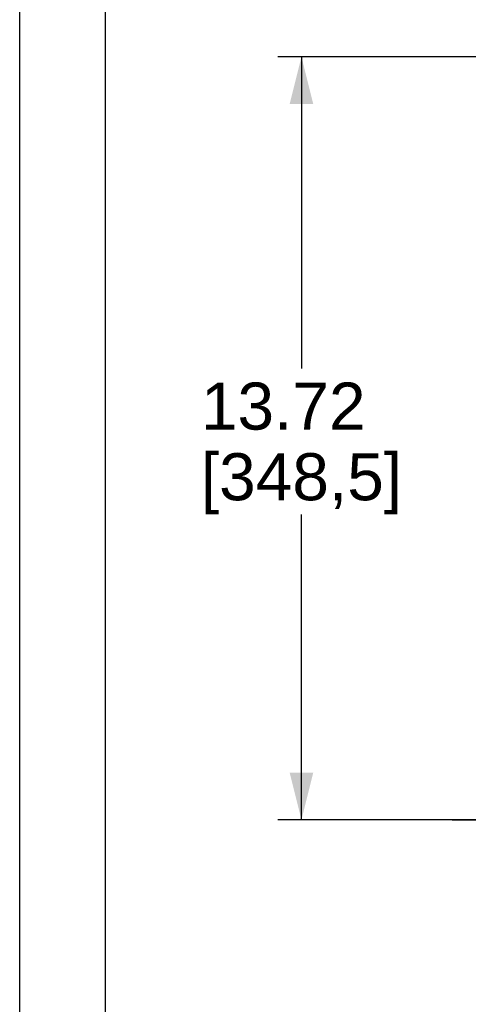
# Model space of a CAD drawing. Extents: x 0 to 17, y 0 to 11.
# Tile 1 of 67: x 0 to 1.1, y 2.7 to 5.2. Entities that reach past the tile are written whole.
import ezdxf
from ezdxf.enums import TextEntityAlignment as Align

# ---------------------------------------------------------------- set-up
doc = ezdxf.new("R2010")
doc.units = 0
doc.header["$LTSCALE"] = 0.935
doc.linetypes.add('CENTER', pattern=[0.6, 0.375, -0.075, 0.075, -0.075])
doc.layers.get('0').update_dxf_attribs({"linetype": 'CONTINUOUS'})
doc.layers.add('DEFAULT_1', color=7, linetype='CENTER')
doc.styles.add('TEXTSTYLE_0', font='arial.ttf', dxfattribs={"width": 0.8})
doc.dimstyles.new('DIMSTYLE_1', dxfattribs={"dimtxt": 0.12, "dimasz": 0.12, "dimexe": 0.18, "dimexo": 0.0625, "dimgap": 0.09, "dimtad": 0, "dimtih": 1, "dimtoh": 1, "dimdec": 1, "dimlfac": 7.0588235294, "dimzin": 4, "dimtxsty": 'STANDARD', "dimcen": 0.09, "dimazin": 3, "dimtp": 0.1, "dimtm": 0.1, "dimtfac": 1, "dimtdec": 1, "dimtofl": 0, "dimtmove": 0, "dimatfit": 3, "dimtolj": 1, "dimtzin": 4})

# ---------------------------------------------------------------- blocks, each defined once
blk = doc.blocks.new('*D0')
at = {"color": 2, "linetype": 'CONTINUOUS'}
for p, q in [((1.4856566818, 3.2419252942), (1.4856566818, 5.6360941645)), ((1.611146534, 5.1859029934), (1.611146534, 5.6360941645)), ((1.4856566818, 5.5760941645), (1.2394595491, 5.5760941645)), ((1.611146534, 5.5760941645), (1.791146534, 5.5760941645))]:
    blk.add_line(p, q, dxfattribs=at)
for points in [[(1.3656566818, 5.5460941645), (1.4856566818, 5.5760941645), (1.3656566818, 5.6060941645)], [(1.731146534, 5.6060941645), (1.611146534, 5.5760941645), (1.731146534, 5.5460941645)]]:
    blk.add_solid(points, dxfattribs=at)
at = {"color": 2, "linetype": 'CONTINUOUS', "style": 'TEXTSTYLE_0'}
for s, width, p, p2 in [('.89', 0.6468401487, (0.7605747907, 5.5160941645), (0.9934372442, 5.5160941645)), ('[', 0.3866171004, (0.7605747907, 5.3360941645), (0.8069688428, 5.3360941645)), ('22,5', 0.6793680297, (0.8069688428, 5.3360941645), (1.133065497, 5.3360941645)), (']', 0.3866171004, (1.133065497, 5.3360941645), (1.1794595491, 5.3360941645))]:
    blk.add_text(s, height=0.12, dxfattribs=dict(at, width=width)).set_placement(p, p2, align=Align.FIT)
blk = doc.blocks.new('*D1')
at = {"color": 2, "linetype": 'CONTINUOUS'}
for p, q in [((1.551146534, 5.1259029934), (0.6571243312, 5.1259029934)), ((0.7171243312, 5.1259029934), (0.7171243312, 4.3319184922)), ((0.7171243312, 3.1819252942), (0.7171243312, 3.9599184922)), ((1.4256566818, 3.1819252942), (0.6571243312, 3.1819252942))]:
    blk.add_line(p, q, dxfattribs=at)
for points in [[(0.7471243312, 5.0059029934), (0.7171243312, 5.1259029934), (0.6871243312, 5.0059029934)], [(0.6871243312, 3.3019252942), (0.7171243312, 3.1819252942), (0.7471243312, 3.3019252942)]]:
    blk.add_solid(points, dxfattribs=at)
at = {"color": 2, "linetype": 'CONTINUOUS', "style": 'TEXTSTYLE_0'}
for s, width, p, p2 in [('13.72', 0.6988847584, (0.4610648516, 4.1759184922), (0.8803957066, 4.1759184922)), ('[', 0.3866171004, (0.4610648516, 3.9959184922), (0.5074589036, 3.9959184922)), ('348,5', 0.6988847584, (0.5074589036, 3.9959184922), (0.9267897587, 3.9959184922)), (']', 0.3866171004, (0.9267897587, 3.9959184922), (0.9731838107, 3.9959184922))]:
    blk.add_text(s, height=0.12, dxfattribs=dict(at, width=width)).set_placement(p, p2, align=Align.FIT)
blk = doc.blocks.new('*D2')
at = {"color": 2, "linetype": 'CONTINUOUS'}
for p, q in [((1.611146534, 5.1859029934), (1.611146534, 6.1307062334)), ((2.2525507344, 5.1859201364), (2.2525507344, 6.1307062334)), ((1.9318486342, 6.0707062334), (1.4106714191, 6.0707062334)), ((1.611146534, 6.0707062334), (1.9318486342, 6.0707062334)), ((2.2525507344, 6.0707062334), (1.9318486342, 6.0707062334))]:
    blk.add_line(p, q, dxfattribs=at)
for points in [[(1.731146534, 6.1007062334), (1.611146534, 6.0707062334), (1.731146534, 6.0407062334)], [(2.1325507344, 6.0407062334), (2.2525507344, 6.0707062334), (2.1325507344, 6.1007062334)]]:
    blk.add_solid(points, dxfattribs=at)
at = {"color": 2, "linetype": 'CONTINUOUS', "style": 'TEXTSTYLE_0'}
for s, width, p, p2 in [('7X ', 0.697645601, (0.5874000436, 6.0107062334), (0.83855246, 6.0107062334)), ('4.53', 0.6793680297, (0.83855246, 6.0107062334), (1.1646491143, 6.0107062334)), ('[', 0.3866171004, (0.83855246, 5.8307062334), (0.884946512, 5.8307062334)), ('115,0', 0.6988847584, (0.884946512, 5.8307062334), (1.3042773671, 5.8307062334)), (']', 0.3866171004, (1.3042773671, 5.8307062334), (1.3506714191, 5.8307062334))]:
    blk.add_text(s, height=0.12, dxfattribs=dict(at, width=width)).set_placement(p, p2, align=Align.FIT)

msp = doc.modelspace()

# ---------------------------------------------------------------- linework, layer by layer
at = {"color": 7, "linetype": 'CONTINUOUS'}
msp.add_line((0, 0), (0, 11), dxfattribs=at)
at = {"color": 4, "linetype": 'CONTINUOUS'}
msp.add_open_spline([(0.2175, 10.8), (0.2175006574, 10.8000004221), (0.2175042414, 10.7999998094), (0.2175090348, 10.8000001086), (0.2175185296, 10.7999999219), (0.2175315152, 10.8000000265), (0.2175473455, 10.7999999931), (0.2175683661, 10.800000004), (0.2175946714, 10.7999999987), (0.2176367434, 10.8000000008), (0.217689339, 10.7999999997), (0.2177524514, 10.8000000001), (0.2178155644, 10.8), (0.2178997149, 10.8), (0.218004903, 10.8), (0.2181311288, 10.8), (0.2182994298, 10.8), (0.2185098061, 10.8), (0.2187622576, 10.8), (0.2190147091, 10.8), (0.2192671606, 10.8), (0.2196037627, 10.8), (0.2200245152, 10.8), (0.2205294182, 10.8), (0.2210343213, 10.8), (0.2217075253, 10.8), (0.2225490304, 10.8), (0.2235588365, 10.8), (0.2245686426, 10.8), (0.2255784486, 10.8), (0.2265882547, 10.8), (0.2279346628, 10.8), (0.229617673, 10.8), (0.2316372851, 10.8), (0.2336568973, 10.8), (0.2356765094, 10.8), (0.2376961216, 10.8), (0.2397157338, 10.8), (0.24240855, 10.8), (0.2457745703, 10.8), (0.2498137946, 10.8), (0.2538530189, 10.8), (0.2578922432, 10.8), (0.2619314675, 10.8), (0.2673171, 10.8), (0.2740491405, 10.8), (0.2821275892, 10.8), (0.2902060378, 10.8), (0.2982844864, 10.8), (0.3063629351, 10.8), (0.3144413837, 10.8), (0.3225198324, 10.8), (0.3332910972, 10.8), (0.3467551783, 10.8), (0.3629120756, 10.8), (0.3790689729, 10.8), (0.3952258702, 10.8), (0.4113827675, 10.8), (0.4275396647, 10.8), (0.4490821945, 10.8), (0.4760103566, 10.8), (0.5083241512, 10.8), (0.5406379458, 10.8), (0.5729517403, 10.8), (0.6052655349, 10.8), (0.6375793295, 10.8), (0.6698931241, 10.8), (0.7022069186, 10.8), (0.7452919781, 10.8), (0.7991483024, 10.8), (0.8637758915, 10.8), (0.9284034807, 10.8), (0.9930310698, 10.8), (1.057658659, 10.8), (1.1222862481, 10.8), (1.1869138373, 10.8), (1.2730839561, 10.8), (1.3807966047, 10.8), (1.510051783, 10.8), (1.6393069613, 10.8), (1.7685621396, 10.8), (1.8978173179, 10.8), (2.0270724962, 10.8), (2.1563276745, 10.8), (2.2855828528, 10.8), (2.4148380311, 10.8), (2.5871782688, 10.8), (2.802603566, 10.8), (3.0611139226, 10.8), (3.3196242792, 10.8), (3.5781346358, 10.8), (3.8366449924, 10.8), (4.095155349, 10.8), (4.3536657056, 10.8), (4.6121760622, 10.8), (4.9568565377, 10.8), (5.387707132, 10.8), (5.9047278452, 10.8), (6.4217485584, 10.8), (6.9387692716, 10.8), (7.4557899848, 10.8), (7.972810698, 10.8), (8.4898314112, 10.8), (9.0068521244, 10.8), (9.5238728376, 10.8), (10.0408935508, 10.8), (10.557914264, 10.8), (11.0749349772, 10.8), (11.5919556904, 10.8), (12.0228062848, 10.8), (12.3674867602, 10.8), (12.6259971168, 10.8), (12.8845074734, 10.8), (13.14301783, 10.8), (13.4015281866, 10.8), (13.6600385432, 10.8), (13.9185488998, 10.8), (14.1770592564, 10.8), (14.3924845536, 10.8), (14.5648247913, 10.8), (14.6940799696, 10.8), (14.8233351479, 10.8), (14.9525903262, 10.8), (15.0818455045, 10.8), (15.2111006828, 10.8), (15.3403558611, 10.8), (15.4696110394, 10.8), (15.5988662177, 10.8), (15.7065788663, 10.8), (15.7927489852, 10.8), (15.8573765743, 10.8), (15.9220041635, 10.8), (15.9866317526, 10.8), (16.0512593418, 10.8), (16.1158869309, 10.8), (16.1805145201, 10.8), (16.2343708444, 10.8), (16.2774559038, 10.8), (16.3097696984, 10.8), (16.342083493, 10.8), (16.3743972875, 10.8), (16.4067110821, 10.8), (16.4390248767, 10.8), (16.4713386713, 10.8), (16.5036524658, 10.8), (16.530580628, 10.8), (16.5521231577, 10.8), (16.568280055, 10.8), (16.5844369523, 10.8), (16.6005938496, 10.8), (16.6167507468, 10.8), (16.6329076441, 10.8), (16.6463717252, 10.8), (16.6571429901, 10.8), (16.6652214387, 10.8), (16.6732998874, 10.8), (16.681378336, 10.8), (16.6894567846, 10.8), (16.6975352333, 10.8), (16.7056136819, 10.8), (16.7123457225, 10.8), (16.7177313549, 10.8), (16.7217705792, 10.8), (16.7258098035, 10.8), (16.7298490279, 10.8), (16.7338882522, 10.8), (16.7372542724, 10.8), (16.7399470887, 10.8), (16.7419667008, 10.8), (16.743986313, 10.8), (16.7460059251, 10.8), (16.7480255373, 10.8), (16.7500451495, 10.8), (16.7517281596, 10.8), (16.7530745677, 10.8), (16.7540843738, 10.8), (16.7550941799, 10.8), (16.7561039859, 10.8), (16.757113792, 10.8), (16.7579552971, 10.8), (16.7586285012, 10.8), (16.7591334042, 10.8), (16.7596383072, 10.8), (16.7600590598, 10.8), (16.7603956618, 10.8), (16.7606481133, 10.8), (16.7609005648, 10.8), (16.7611530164, 10.8), (16.7613633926, 10.8), (16.7615316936, 10.8), (16.7616579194, 10.8), (16.7617631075, 10.8), (16.761847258, 10.8), (16.761910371, 10.8000000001), (16.7619734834, 10.7999999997), (16.7620260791, 10.8000000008), (16.762068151, 10.7999999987), (16.7620944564, 10.800000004), (16.762115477, 10.7999999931), (16.7621313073, 10.8000000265), (16.7621442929, 10.7999999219), (16.7621537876, 10.8000001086), (16.7621585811, 10.7999998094), (16.762163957, 10.8000007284), (16.7621625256, 10.7999972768), (16.7621629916, 10.7999941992), (16.7621627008, 10.799988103), (16.7621628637, 10.7999797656), (16.7621628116, 10.7999696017), (16.7621628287, 10.7999561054), (16.7621628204, 10.7999392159), (16.7621628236, 10.7999122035), (16.762162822, 10.7998784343), (16.7621628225, 10.7998379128), (16.7621628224, 10.7997973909), (16.7621628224, 10.7997433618), (16.7621628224, 10.7996758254), (16.7621628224, 10.7995947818), (16.7621628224, 10.7994867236), (16.7621628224, 10.7993516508), (16.7621628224, 10.7991895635), (16.7621628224, 10.7990274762), (16.7621628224, 10.7988653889), (16.7621628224, 10.7986492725), (16.7621628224, 10.798379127), (16.7621628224, 10.7980549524), (16.7621628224, 10.7977307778), (16.7621628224, 10.797298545), (16.7621628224, 10.796758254), (16.7621628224, 10.7961099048), (16.7621628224, 10.7954615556), (16.7621628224, 10.7948132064), (16.7621628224, 10.7941648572), (16.7621628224, 10.7933003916), (16.7621628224, 10.7922198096), (16.7621628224, 10.7909231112), (16.7621628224, 10.7896264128), (16.7621628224, 10.7883297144), (16.7621628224, 10.787033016), (16.7621628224, 10.7857363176), (16.7621628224, 10.7840073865), (16.7621628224, 10.7818462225), (16.7621628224, 10.7792528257), (16.7621628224, 10.7766594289), (16.7621628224, 10.7740660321), (16.7621628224, 10.7714726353), (16.7621628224, 10.7680147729), (16.7621628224, 10.7636924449), (16.7621628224, 10.7585056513), (16.7621628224, 10.7533188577), (16.7621628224, 10.7481320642), (16.7621628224, 10.7429452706), (16.7621628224, 10.737758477), (16.7621628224, 10.7325716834), (16.7621628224, 10.7256559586), (16.7621628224, 10.7170113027), (16.7621628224, 10.7066377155), (16.7621628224, 10.6962641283), (16.7621628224, 10.6858905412), (16.7621628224, 10.675516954), (16.7621628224, 10.6651433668), (16.7621628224, 10.6513119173), (16.7621628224, 10.6340226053), (16.7621628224, 10.613275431), (16.7621628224, 10.5925282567), (16.7621628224, 10.5717810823), (16.7621628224, 10.551033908), (16.7621628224, 10.5302867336), (16.7621628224, 10.5095395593), (16.7621628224, 10.488792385), (16.7621628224, 10.4611294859), (16.7621628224, 10.426550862), (16.7621628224, 10.3850565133), (16.7621628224, 10.3435621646), (16.7621628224, 10.302067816), (16.7621628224, 10.2605734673), (16.7621628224, 10.2190791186), (16.7621628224, 10.17758477), (16.7621628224, 10.1222589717), (16.7621628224, 10.0531017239), (16.7621628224, 9.9701130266), (16.7621628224, 9.8871243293), (16.7621628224, 9.8041356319), (16.7621628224, 9.7211469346), (16.7621628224, 9.6381582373), (16.7621628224, 9.5551695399), (16.7621628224, 9.4721808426), (16.7621628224, 9.3891921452), (16.7621628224, 9.2785405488), (16.7621628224, 9.1402260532), (16.7621628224, 8.9742486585), (16.7621628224, 8.8082712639), (16.7621628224, 8.6422938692), (16.7621628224, 8.4763164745), (16.7621628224, 8.3103390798), (16.7621628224, 8.1443616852), (16.7621628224, 7.9783842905), (16.7621628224, 7.7570810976), (16.7621628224, 7.4804521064), (16.7621628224, 7.1484973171), (16.7621628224, 6.8165425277), (16.7621628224, 6.4845877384), (16.7621628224, 6.152632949), (16.7621628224, 5.8206781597), (16.7621628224, 5.4887233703), (16.7621628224, 5.156768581), (16.7621628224, 4.8248137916), (16.7621628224, 4.4928590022), (16.7621628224, 4.1609042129), (16.7621628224, 3.8289494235), (16.7621628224, 3.4969946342), (16.7621628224, 3.220365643), (16.7621628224, 2.9990624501), (16.7621628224, 2.8330850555), (16.7621628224, 2.6671076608), (16.7621628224, 2.5011302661), (16.7621628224, 2.3351528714), (16.7621628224, 2.1691754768), (16.7621628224, 2.0031980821), (16.7621628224, 1.8372206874), (16.7621628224, 1.6989061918), (16.7621628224, 1.5882545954), (16.7621628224, 1.505265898), (16.7621628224, 1.4222772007), (16.7621628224, 1.3392885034), (16.7621628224, 1.256299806), (16.7621628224, 1.1733111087), (16.7621628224, 1.0903224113), (16.7621628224, 1.007333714), (16.7621628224, 0.9243450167), (16.7621628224, 0.8551877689), (16.7621628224, 0.7998619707), (16.7621628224, 0.758367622), (16.7621628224, 0.7168732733), (16.7621628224, 0.6753789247), (16.7621628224, 0.633884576), (16.7621628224, 0.5923902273), (16.7621628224, 0.5508958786), (16.7621628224, 0.5163172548), (16.7621628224, 0.4886543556), (16.7621628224, 0.4679071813), (16.7621628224, 0.447160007), (16.7621628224, 0.4264128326), (16.7621628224, 0.4056656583), (16.7621628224, 0.384918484), (16.7621628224, 0.3641713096), (16.7621628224, 0.3434241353), (16.7621628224, 0.3261348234), (16.7621628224, 0.3123033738), (16.7621628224, 0.3019297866), (16.7621628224, 0.2915561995), (16.7621628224, 0.2811826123), (16.7621628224, 0.2708090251), (16.7621628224, 0.260435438), (16.7621628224, 0.251790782), (16.7621628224, 0.2448750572), (16.7621628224, 0.2396882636), (16.7621628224, 0.23450147), (16.7621628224, 0.2293146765), (16.7621628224, 0.2241278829), (16.7621628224, 0.2189410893), (16.7621628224, 0.2137542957), (16.7621628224, 0.2094319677), (16.7621628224, 0.2059741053), (16.7621628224, 0.2033807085), (16.7621628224, 0.2007873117), (16.7621628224, 0.198193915), (16.7621628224, 0.1956005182), (16.7621628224, 0.1934393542), (16.7621628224, 0.191710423), (16.7621628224, 0.1904137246), (16.7621628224, 0.1891170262), (16.7621628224, 0.1878203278), (16.7621628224, 0.1865236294), (16.7621628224, 0.185226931), (16.7621628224, 0.184146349), (16.7621628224, 0.1832818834), (16.7621628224, 0.1826335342), (16.7621628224, 0.181985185), (16.7621628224, 0.1813368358), (16.7621628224, 0.1806884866), (16.7621628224, 0.1801481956), (16.7621628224, 0.1797159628), (16.7621628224, 0.1793917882), (16.7621628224, 0.1790676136), (16.7621628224, 0.1787974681), (16.7621628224, 0.1785813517), (16.7621628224, 0.1784192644), (16.7621628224, 0.1782571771), (16.7621628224, 0.1780950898), (16.7621628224, 0.1779600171), (16.7621628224, 0.1778519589), (16.7621628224, 0.1777709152), (16.7621628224, 0.1777033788), (16.7621628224, 0.1776493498), (16.7621628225, 0.1776088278), (16.762162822, 0.1775683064), (16.7621628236, 0.1775345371), (16.7621628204, 0.1775075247), (16.7621628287, 0.1774906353), (16.7621628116, 0.1774771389), (16.7621628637, 0.177466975), (16.7621627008, 0.1774586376), (16.7621629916, 0.1774525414), (16.7621625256, 0.1774494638), (16.762163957, 0.1774460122), (16.7621585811, 0.1774469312), (16.7621537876, 0.177446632), (16.7621442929, 0.1774468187), (16.7621313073, 0.1774467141), (16.762115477, 0.1774467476), (16.7620944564, 0.1774467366), (16.762068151, 0.1774467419), (16.7620260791, 0.1774467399), (16.7619734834, 0.1774467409), (16.761910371, 0.1774467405), (16.761847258, 0.1774467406), (16.7617631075, 0.1774467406), (16.7616579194, 0.1774467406), (16.7615316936, 0.1774467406), (16.7613633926, 0.1774467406), (16.7611530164, 0.1774467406), (16.7609005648, 0.1774467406), (16.7606481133, 0.1774467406), (16.7603956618, 0.1774467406), (16.7600590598, 0.1774467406), (16.7596383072, 0.1774467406), (16.7591334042, 0.1774467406), (16.7586285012, 0.1774467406), (16.7579552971, 0.1774467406), (16.757113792, 0.1774467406), (16.7561039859, 0.1774467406), (16.7550941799, 0.1774467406), (16.7540843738, 0.1774467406), (16.7530745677, 0.1774467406), (16.7517281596, 0.1774467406), (16.7500451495, 0.1774467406), (16.7480255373, 0.1774467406), (16.7460059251, 0.1774467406), (16.743986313, 0.1774467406), (16.7419667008, 0.1774467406), (16.7399470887, 0.1774467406), (16.7372542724, 0.1774467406), (16.7338882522, 0.1774467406), (16.7298490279, 0.1774467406), (16.7258098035, 0.1774467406), (16.7217705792, 0.1774467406), (16.7177313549, 0.1774467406), (16.7123457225, 0.1774467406), (16.7056136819, 0.1774467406), (16.6975352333, 0.1774467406), (16.6894567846, 0.1774467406), (16.681378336, 0.1774467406), (16.6732998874, 0.1774467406), (16.6652214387, 0.1774467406), (16.6571429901, 0.1774467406), (16.6463717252, 0.1774467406), (16.6329076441, 0.1774467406), (16.6167507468, 0.1774467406), (16.6005938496, 0.1774467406), (16.5844369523, 0.1774467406), (16.568280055, 0.1774467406), (16.5521231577, 0.1774467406), (16.530580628, 0.1774467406), (16.5036524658, 0.1774467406), (16.4713386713, 0.1774467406), (16.4390248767, 0.1774467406), (16.4067110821, 0.1774467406), (16.3743972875, 0.1774467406), (16.342083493, 0.1774467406), (16.3097696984, 0.1774467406), (16.2774559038, 0.1774467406), (16.2343708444, 0.1774467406), (16.1805145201, 0.1774467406), (16.1158869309, 0.1774467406), (16.0512593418, 0.1774467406), (15.9866317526, 0.1774467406), (15.9220041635, 0.1774467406), (15.8573765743, 0.1774467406), (15.7927489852, 0.1774467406), (15.7065788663, 0.1774467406), (15.5988662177, 0.1774467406), (15.4696110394, 0.1774467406), (15.3403558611, 0.1774467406), (15.2111006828, 0.1774467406), (15.0818455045, 0.1774467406), (14.9525903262, 0.1774467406), (14.8233351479, 0.1774467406), (14.6940799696, 0.1774467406), (14.5648247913, 0.1774467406), (14.3924845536, 0.1774467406), (14.1770592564, 0.1774467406), (13.9185488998, 0.1774467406), (13.6600385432, 0.1774467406), (13.4015281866, 0.1774467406), (13.14301783, 0.1774467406), (12.8845074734, 0.1774467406), (12.6259971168, 0.1774467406), (12.3674867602, 0.1774467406), (12.0228062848, 0.1774467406), (11.5919556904, 0.1774467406), (11.0749349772, 0.1774467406), (10.557914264, 0.1774467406), (10.0408935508, 0.1774467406), (9.5238728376, 0.1774467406), (9.0068521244, 0.1774467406), (8.4898314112, 0.1774467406), (7.972810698, 0.1774467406), (7.4557899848, 0.1774467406), (6.9387692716, 0.1774467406), (6.4217485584, 0.1774467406), (5.9047278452, 0.1774467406), (5.387707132, 0.1774467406), (4.9568565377, 0.1774467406), (4.6121760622, 0.1774467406), (4.3536657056, 0.1774467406), (4.095155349, 0.1774467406), (3.8366449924, 0.1774467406), (3.5781346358, 0.1774467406), (3.3196242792, 0.1774467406), (3.0611139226, 0.1774467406), (2.802603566, 0.1774467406), (2.5871782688, 0.1774467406), (2.4148380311, 0.1774467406), (2.2855828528, 0.1774467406), (2.1563276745, 0.1774467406), (2.0270724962, 0.1774467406), (1.8978173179, 0.1774467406), (1.7685621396, 0.1774467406), (1.6393069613, 0.1774467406), (1.510051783, 0.1774467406), (1.3807966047, 0.1774467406), (1.2730839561, 0.1774467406), (1.1869138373, 0.1774467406), (1.1222862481, 0.1774467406), (1.057658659, 0.1774467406), (0.9930310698, 0.1774467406), (0.9284034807, 0.1774467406), (0.8637758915, 0.1774467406), (0.7991483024, 0.1774467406), (0.7452919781, 0.1774467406), (0.7022069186, 0.1774467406), (0.6698931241, 0.1774467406), (0.6375793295, 0.1774467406), (0.6052655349, 0.1774467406), (0.5729517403, 0.1774467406), (0.5406379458, 0.1774467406), (0.5083241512, 0.1774467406), (0.4760103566, 0.1774467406), (0.4490821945, 0.1774467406), (0.4275396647, 0.1774467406), (0.4113827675, 0.1774467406), (0.3952258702, 0.1774467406), (0.3790689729, 0.1774467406), (0.3629120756, 0.1774467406), (0.3467551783, 0.1774467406), (0.3332910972, 0.1774467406), (0.3225198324, 0.1774467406), (0.3144413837, 0.1774467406), (0.3063629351, 0.1774467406), (0.2982844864, 0.1774467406), (0.2902060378, 0.1774467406), (0.2821275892, 0.1774467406), (0.2740491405, 0.1774467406), (0.2673171, 0.1774467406), (0.2619314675, 0.1774467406), (0.2578922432, 0.1774467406), (0.2538530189, 0.1774467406), (0.2498137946, 0.1774467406), (0.2457745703, 0.1774467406), (0.24240855, 0.1774467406), (0.2397157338, 0.1774467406), (0.2376961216, 0.1774467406), (0.2356765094, 0.1774467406), (0.2336568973, 0.1774467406), (0.2316372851, 0.1774467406), (0.229617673, 0.1774467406), (0.2279346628, 0.1774467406), (0.2265882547, 0.1774467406), (0.2255784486, 0.1774467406), (0.2245686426, 0.1774467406), (0.2235588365, 0.1774467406), (0.2225490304, 0.1774467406), (0.2217075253, 0.1774467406), (0.2210343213, 0.1774467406), (0.2205294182, 0.1774467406), (0.2200245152, 0.1774467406), (0.2196037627, 0.1774467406), (0.2192671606, 0.1774467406), (0.2190147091, 0.1774467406), (0.2187622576, 0.1774467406), (0.2185098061, 0.1774467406), (0.2182994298, 0.1774467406), (0.2181311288, 0.1774467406), (0.218004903, 0.1774467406), (0.2178997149, 0.1774467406), (0.2178155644, 0.1774467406), (0.2177524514, 0.1774467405), (0.217689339, 0.1774467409), (0.2176367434, 0.1774467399), (0.2175946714, 0.1774467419), (0.2175683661, 0.1774467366), (0.2175473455, 0.1774467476), (0.2175315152, 0.1774467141), (0.2175185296, 0.1774468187), (0.2175090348, 0.177446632), (0.2175042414, 0.1774469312), (0.2174988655, 0.1774460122), (0.2175002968, 0.1774494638), (0.2174998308, 0.1774525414), (0.2175001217, 0.1774586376), (0.2174999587, 0.177466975), (0.2175000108, 0.1774771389), (0.2174999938, 0.1774906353), (0.2175000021, 0.1775075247), (0.2174999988, 0.1775345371), (0.2175000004, 0.1775683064), (0.2174999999, 0.1776088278), (0.2175, 0.1776493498), (0.2175, 0.1777033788), (0.2175, 0.1777709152), (0.2175, 0.1778519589), (0.2175, 0.1779600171), (0.2175, 0.1780950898), (0.2175, 0.1782571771), (0.2175, 0.1784192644), (0.2175, 0.1785813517), (0.2175, 0.1787974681), (0.2175, 0.1790676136), (0.2175, 0.1793917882), (0.2175, 0.1797159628), (0.2175, 0.1801481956), (0.2175, 0.1806884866), (0.2175, 0.1813368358), (0.2175, 0.181985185), (0.2175, 0.1826335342), (0.2175, 0.1832818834), (0.2175, 0.184146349), (0.2175, 0.185226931), (0.2175, 0.1865236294), (0.2175, 0.1878203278), (0.2175, 0.1891170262), (0.2175, 0.1904137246), (0.2175, 0.191710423), (0.2175, 0.1934393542), (0.2175, 0.1956005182), (0.2175, 0.198193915), (0.2175, 0.2007873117), (0.2175, 0.2033807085), (0.2175, 0.2059741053), (0.2175, 0.2094319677), (0.2175, 0.2137542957), (0.2175, 0.2189410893), (0.2175, 0.2241278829), (0.2175, 0.2293146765), (0.2175, 0.23450147), (0.2175, 0.2396882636), (0.2175, 0.2448750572), (0.2175, 0.251790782), (0.2175, 0.260435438), (0.2175, 0.2708090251), (0.2175, 0.2811826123), (0.2175, 0.2915561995), (0.2175, 0.3019297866), (0.2175, 0.3123033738), (0.2175, 0.3261348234), (0.2175, 0.3434241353), (0.2175, 0.3641713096), (0.2175, 0.384918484), (0.2175, 0.4056656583), (0.2175, 0.4264128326), (0.2175, 0.447160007), (0.2175, 0.4679071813), (0.2175, 0.4886543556), (0.2175, 0.5163172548), (0.2175, 0.5508958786), (0.2175, 0.5923902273), (0.2175, 0.633884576), (0.2175, 0.6753789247), (0.2175, 0.7168732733), (0.2175, 0.758367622), (0.2175, 0.7998619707), (0.2175, 0.8551877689), (0.2175, 0.9243450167), (0.2175, 1.007333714), (0.2175, 1.0903224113), (0.2175, 1.1733111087), (0.2175, 1.256299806), (0.2175, 1.3392885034), (0.2175, 1.4222772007), (0.2175, 1.505265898), (0.2175, 1.5882545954), (0.2175, 1.6989061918), (0.2175, 1.8372206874), (0.2175, 2.0031980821), (0.2175, 2.1691754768), (0.2175, 2.3351528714), (0.2175, 2.5011302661), (0.2175, 2.6671076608), (0.2175, 2.8330850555), (0.2175, 2.9990624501), (0.2175, 3.220365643), (0.2175, 3.4969946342), (0.2175, 3.8289494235), (0.2175, 4.1609042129), (0.2175, 4.4928590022), (0.2175, 4.8248137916), (0.2175, 5.156768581), (0.2175, 5.4887233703), (0.2175, 5.8206781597), (0.2175, 6.152632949), (0.2175, 6.4845877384), (0.2175, 6.8165425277), (0.2175, 7.1484973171), (0.2175, 7.4804521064), (0.2175, 7.7570810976), (0.2175, 7.9783842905), (0.2175, 8.1443616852), (0.2175, 8.3103390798), (0.2175, 8.4763164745), (0.2175, 8.6422938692), (0.2175, 8.8082712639), (0.2175, 8.9742486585), (0.2175, 9.1402260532), (0.2175, 9.2785405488), (0.2175, 9.3891921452), (0.2175, 9.4721808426), (0.2175, 9.5551695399), (0.2175, 9.6381582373), (0.2175, 9.7211469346), (0.2175, 9.8041356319), (0.2175, 9.8871243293), (0.2175, 9.9701130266), (0.2175, 10.0531017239), (0.2175, 10.1222589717), (0.2175, 10.17758477), (0.2175, 10.2190791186), (0.2175, 10.2605734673), (0.2175, 10.302067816), (0.2175, 10.3435621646), (0.2175, 10.3850565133), (0.2175, 10.426550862), (0.2175, 10.4611294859), (0.2175, 10.488792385), (0.2175, 10.5095395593), (0.2175, 10.5302867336), (0.2175, 10.551033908), (0.2175, 10.5717810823), (0.2175, 10.5925282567), (0.2175, 10.613275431), (0.2175, 10.6340226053), (0.2175, 10.6513119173), (0.2175, 10.6651433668), (0.2175, 10.675516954), (0.2175, 10.6858905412), (0.2175, 10.6962641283), (0.2175, 10.7066377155), (0.2175, 10.7170113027), (0.2175, 10.7256559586), (0.2175, 10.7325716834), (0.2175, 10.737758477), (0.2175, 10.7429452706), (0.2175, 10.7481320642), (0.2175, 10.7533188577), (0.2175, 10.7585056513), (0.2175, 10.7636924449), (0.2175, 10.7680147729), (0.2175, 10.7714726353), (0.2175, 10.7740660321), (0.2175, 10.7766594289), (0.2175, 10.7792528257), (0.2175, 10.7818462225), (0.2175, 10.7840073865), (0.2175, 10.7857363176), (0.2175, 10.787033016), (0.2175, 10.7883297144), (0.2175, 10.7896264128), (0.2175, 10.7909231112), (0.2175, 10.7922198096), (0.2175, 10.7933003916), (0.2175, 10.7941648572), (0.2175, 10.7948132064), (0.2175, 10.7954615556), (0.2175, 10.7961099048), (0.2175, 10.796758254), (0.2175, 10.797298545), (0.2175, 10.7977307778), (0.2175, 10.7980549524), (0.2175, 10.798379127), (0.2175, 10.7986492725), (0.2175, 10.7988653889), (0.2175, 10.7990274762), (0.2175, 10.7991895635), (0.2175, 10.7993516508), (0.2175, 10.7994867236), (0.2175, 10.7995947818), (0.2175, 10.7996758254), (0.2175, 10.7997433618), (0.2175, 10.7997973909), (0.2174999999, 10.7998379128), (0.2175000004, 10.7998784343), (0.2174999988, 10.7999122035), (0.2175000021, 10.7999392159), (0.2174999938, 10.7999561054), (0.2175000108, 10.7999696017), (0.2174999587, 10.7999797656), (0.2175001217, 10.799988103), (0.2174998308, 10.7999941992), (0.2175002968, 10.7999972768), (0.2174993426, 10.7999995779), (0.2175, 10.8)], degree=3, knots=[0, 0, 0, 0, 5.96e-08, 1.192e-07, 2.384e-07, 4.768e-07, 7.153e-07, 9.537e-07, 1.4305e-06, 1.9073e-06, 2.861e-06, 3.8147e-06, 4.7684e-06, 5.722e-06, 7.6294e-06, 9.5367e-06, 1.14441e-05, 1.52588e-05, 1.90735e-05, 2.28882e-05, 2.67029e-05, 3.05176e-05, 3.8147e-05, 4.57764e-05, 5.34058e-05, 6.10352e-05, 7.62939e-05, 9.15527e-05, 0.0001068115, 0.0001220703, 0.0001373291, 0.0001525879, 0.0001831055, 0.000213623, 0.0002441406, 0.0002746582, 0.0003051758, 0.0003356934, 0.0003662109, 0.0004272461, 0.0004882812, 0.0005493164, 0.0006103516, 0.0006713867, 0.0007324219, 0.0008544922, 0.0009765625, 0.0010986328, 0.0012207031, 0.0013427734, 0.0014648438, 0.0015869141, 0.0017089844, 0.001953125, 0.0021972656, 0.0024414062, 0.0026855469, 0.0029296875, 0.0031738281, 0.0034179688, 0.00390625, 0.0043945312, 0.0048828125, 0.0053710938, 0.005859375, 0.0063476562, 0.0068359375, 0.0073242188, 0.0078125, 0.0087890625, 0.009765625, 0.0107421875, 0.01171875, 0.0126953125, 0.013671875, 0.0146484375, 0.015625, 0.017578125, 0.01953125, 0.021484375, 0.0234375, 0.025390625, 0.02734375, 0.029296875, 0.03125, 0.033203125, 0.03515625, 0.0390625, 0.04296875, 0.046875, 0.05078125, 0.0546875, 0.05859375, 0.0625, 0.06640625, 0.0703125, 0.078125, 0.0859375, 0.09375, 0.1015625, 0.109375, 0.1171875, 0.125, 0.1328125, 0.140625, 0.1484375, 0.15625, 0.1640625, 0.171875, 0.1796875, 0.18359375, 0.1875, 0.19140625, 0.1953125, 0.19921875, 0.203125, 0.20703125, 0.2109375, 0.21484375, 0.216796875, 0.21875, 0.220703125, 0.22265625, 0.224609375, 0.2265625, 0.228515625, 0.23046875, 0.232421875, 0.234375, 0.2353515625, 0.236328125, 0.2373046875, 0.23828125, 0.2392578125, 0.240234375, 0.2412109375, 0.2421875, 0.2426757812, 0.2431640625, 0.2436523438, 0.244140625, 0.2446289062, 0.2451171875, 0.2456054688, 0.24609375, 0.2465820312, 0.2468261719, 0.2470703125, 0.2473144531, 0.2475585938, 0.2478027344, 0.248046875, 0.2482910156, 0.2484130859, 0.2485351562, 0.2486572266, 0.2487792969, 0.2489013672, 0.2490234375, 0.2491455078, 0.2492675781, 0.2493286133, 0.2493896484, 0.2494506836, 0.2495117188, 0.2495727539, 0.2496337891, 0.2496643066, 0.2496948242, 0.2497253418, 0.2497558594, 0.249786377, 0.2498168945, 0.2498474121, 0.2498626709, 0.2498779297, 0.2498931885, 0.2499084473, 0.2499237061, 0.2499389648, 0.2499465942, 0.2499542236, 0.249961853, 0.2499694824, 0.2499732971, 0.2499771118, 0.2499809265, 0.2499847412, 0.2499885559, 0.2499904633, 0.2499923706, 0.249994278, 0.2499952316, 0.2499961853, 0.249997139, 0.2499980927, 0.2499985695, 0.2499990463, 0.2499992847, 0.2499995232, 0.2499997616, 0.2499998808, 0.2499999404, 0.25, 0.2500000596, 0.2500001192, 0.2500002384, 0.2500004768, 0.2500007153, 0.2500009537, 0.2500014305, 0.2500019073, 0.250002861, 0.2500038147, 0.2500047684, 0.250005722, 0.2500076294, 0.2500095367, 0.2500114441, 0.2500152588, 0.2500190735, 0.2500228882, 0.2500267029, 0.2500305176, 0.250038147, 0.2500457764, 0.2500534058, 0.2500610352, 0.2500762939, 0.2500915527, 0.2501068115, 0.2501220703, 0.2501373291, 0.2501525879, 0.2501831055, 0.250213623, 0.2502441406, 0.2502746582, 0.2503051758, 0.2503356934, 0.2503662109, 0.2504272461, 0.2504882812, 0.2505493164, 0.2506103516, 0.2506713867, 0.2507324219, 0.2508544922, 0.2509765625, 0.2510986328, 0.2512207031, 0.2513427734, 0.2514648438, 0.2515869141, 0.2517089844, 0.251953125, 0.2521972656, 0.2524414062, 0.2526855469, 0.2529296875, 0.2531738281, 0.2534179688, 0.25390625, 0.2543945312, 0.2548828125, 0.2553710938, 0.255859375, 0.2563476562, 0.2568359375, 0.2573242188, 0.2578125, 0.2587890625, 0.259765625, 0.2607421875, 0.26171875, 0.2626953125, 0.263671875, 0.2646484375, 0.265625, 0.267578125, 0.26953125, 0.271484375, 0.2734375, 0.275390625, 0.27734375, 0.279296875, 0.28125, 0.283203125, 0.28515625, 0.2890625, 0.29296875, 0.296875, 0.30078125, 0.3046875, 0.30859375, 0.3125, 0.31640625, 0.3203125, 0.328125, 0.3359375, 0.34375, 0.3515625, 0.359375, 0.3671875, 0.375, 0.3828125, 0.390625, 0.3984375, 0.40625, 0.4140625, 0.421875, 0.4296875, 0.43359375, 0.4375, 0.44140625, 0.4453125, 0.44921875, 0.453125, 0.45703125, 0.4609375, 0.46484375, 0.466796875, 0.46875, 0.470703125, 0.47265625, 0.474609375, 0.4765625, 0.478515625, 0.48046875, 0.482421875, 0.484375, 0.4853515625, 0.486328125, 0.4873046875, 0.48828125, 0.4892578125, 0.490234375, 0.4912109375, 0.4921875, 0.4926757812, 0.4931640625, 0.4936523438, 0.494140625, 0.4946289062, 0.4951171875, 0.4956054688, 0.49609375, 0.4965820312, 0.4968261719, 0.4970703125, 0.4973144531, 0.4975585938, 0.4978027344, 0.498046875, 0.4982910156, 0.4984130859, 0.4985351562, 0.4986572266, 0.4987792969, 0.4989013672, 0.4990234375, 0.4991455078, 0.4992675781, 0.4993286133, 0.4993896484, 0.4994506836, 0.4995117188, 0.4995727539, 0.4996337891, 0.4996643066, 0.4996948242, 0.4997253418, 0.4997558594, 0.499786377, 0.4998168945, 0.4998474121, 0.4998626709, 0.4998779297, 0.4998931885, 0.4999084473, 0.4999237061, 0.4999389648, 0.4999465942, 0.4999542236, 0.499961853, 0.4999694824, 0.4999732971, 0.4999771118, 0.4999809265, 0.4999847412, 0.4999885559, 0.4999904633, 0.4999923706, 0.499994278, 0.4999952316, 0.4999961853, 0.499997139, 0.4999980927, 0.4999985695, 0.4999990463, 0.4999992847, 0.4999995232, 0.4999997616, 0.4999998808, 0.4999999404, 0.5, 0.5000000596, 0.5000001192, 0.5000002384, 0.5000004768, 0.5000007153, 0.5000009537, 0.5000014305, 0.5000019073, 0.500002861, 0.5000038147, 0.5000047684, 0.500005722, 0.5000076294, 0.5000095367, 0.5000114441, 0.5000152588, 0.5000190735, 0.5000228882, 0.5000267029, 0.5000305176, 0.500038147, 0.5000457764, 0.5000534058, 0.5000610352, 0.5000762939, 0.5000915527, 0.5001068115, 0.5001220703, 0.5001373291, 0.5001525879, 0.5001831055, 0.500213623, 0.5002441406, 0.5002746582, 0.5003051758, 0.5003356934, 0.5003662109, 0.5004272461, 0.5004882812, 0.5005493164, 0.5006103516, 0.5006713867, 0.5007324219, 0.5008544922, 0.5009765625, 0.5010986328, 0.5012207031, 0.5013427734, 0.5014648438, 0.5015869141, 0.5017089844, 0.501953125, 0.5021972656, 0.5024414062, 0.5026855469, 0.5029296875, 0.5031738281, 0.5034179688, 0.50390625, 0.5043945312, 0.5048828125, 0.5053710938, 0.505859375, 0.5063476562, 0.5068359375, 0.5073242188, 0.5078125, 0.5087890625, 0.509765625, 0.5107421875, 0.51171875, 0.5126953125, 0.513671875, 0.5146484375, 0.515625, 0.517578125, 0.51953125, 0.521484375, 0.5234375, 0.525390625, 0.52734375, 0.529296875, 0.53125, 0.533203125, 0.53515625, 0.5390625, 0.54296875, 0.546875, 0.55078125, 0.5546875, 0.55859375, 0.5625, 0.56640625, 0.5703125, 0.578125, 0.5859375, 0.59375, 0.6015625, 0.609375, 0.6171875, 0.625, 0.6328125, 0.640625, 0.6484375, 0.65625, 0.6640625, 0.671875, 0.6796875, 0.68359375, 0.6875, 0.69140625, 0.6953125, 0.69921875, 0.703125, 0.70703125, 0.7109375, 0.71484375, 0.716796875, 0.71875, 0.720703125, 0.72265625, 0.724609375, 0.7265625, 0.728515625, 0.73046875, 0.732421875, 0.734375, 0.7353515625, 0.736328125, 0.7373046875, 0.73828125, 0.7392578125, 0.740234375, 0.7412109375, 0.7421875, 0.7426757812, 0.7431640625, 0.7436523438, 0.744140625, 0.7446289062, 0.7451171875, 0.7456054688, 0.74609375, 0.7465820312, 0.7468261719, 0.7470703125, 0.7473144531, 0.7475585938, 0.7478027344, 0.748046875, 0.7482910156, 0.7484130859, 0.7485351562, 0.7486572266, 0.7487792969, 0.7489013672, 0.7490234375, 0.7491455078, 0.7492675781, 0.7493286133, 0.7493896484, 0.7494506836, 0.7495117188, 0.7495727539, 0.7496337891, 0.7496643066, 0.7496948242, 0.7497253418, 0.7497558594, 0.749786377, 0.7498168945, 0.7498474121, 0.7498626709, 0.7498779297, 0.7498931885, 0.7499084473, 0.7499237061, 0.7499389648, 0.7499465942, 0.7499542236, 0.749961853, 0.7499694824, 0.7499732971, 0.7499771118, 0.7499809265, 0.7499847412, 0.7499885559, 0.7499904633, 0.7499923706, 0.749994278, 0.7499952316, 0.7499961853, 0.749997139, 0.7499980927, 0.7499985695, 0.7499990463, 0.7499992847, 0.7499995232, 0.7499997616, 0.7499998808, 0.7499999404, 0.75, 0.7500000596, 0.7500001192, 0.7500002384, 0.7500004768, 0.7500007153, 0.7500009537, 0.7500014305, 0.7500019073, 0.750002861, 0.7500038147, 0.7500047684, 0.750005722, 0.7500076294, 0.7500095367, 0.7500114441, 0.7500152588, 0.7500190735, 0.7500228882, 0.7500267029, 0.7500305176, 0.750038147, 0.7500457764, 0.7500534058, 0.7500610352, 0.7500762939, 0.7500915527, 0.7501068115, 0.7501220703, 0.7501373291, 0.7501525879, 0.7501831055, 0.750213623, 0.7502441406, 0.7502746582, 0.7503051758, 0.7503356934, 0.7503662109, 0.7504272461, 0.7504882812, 0.7505493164, 0.7506103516, 0.7506713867, 0.7507324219, 0.7508544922, 0.7509765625, 0.7510986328, 0.7512207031, 0.7513427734, 0.7514648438, 0.7515869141, 0.7517089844, 0.751953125, 0.7521972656, 0.7524414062, 0.7526855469, 0.7529296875, 0.7531738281, 0.7534179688, 0.75390625, 0.7543945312, 0.7548828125, 0.7553710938, 0.755859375, 0.7563476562, 0.7568359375, 0.7573242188, 0.7578125, 0.7587890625, 0.759765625, 0.7607421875, 0.76171875, 0.7626953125, 0.763671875, 0.7646484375, 0.765625, 0.767578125, 0.76953125, 0.771484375, 0.7734375, 0.775390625, 0.77734375, 0.779296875, 0.78125, 0.783203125, 0.78515625, 0.7890625, 0.79296875, 0.796875, 0.80078125, 0.8046875, 0.80859375, 0.8125, 0.81640625, 0.8203125, 0.828125, 0.8359375, 0.84375, 0.8515625, 0.859375, 0.8671875, 0.875, 0.8828125, 0.890625, 0.8984375, 0.90625, 0.9140625, 0.921875, 0.9296875, 0.93359375, 0.9375, 0.94140625, 0.9453125, 0.94921875, 0.953125, 0.95703125, 0.9609375, 0.96484375, 0.966796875, 0.96875, 0.970703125, 0.97265625, 0.974609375, 0.9765625, 0.978515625, 0.98046875, 0.982421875, 0.984375, 0.9853515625, 0.986328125, 0.9873046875, 0.98828125, 0.9892578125, 0.990234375, 0.9912109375, 0.9921875, 0.9926757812, 0.9931640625, 0.9936523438, 0.994140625, 0.9946289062, 0.9951171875, 0.9956054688, 0.99609375, 0.9965820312, 0.9968261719, 0.9970703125, 0.9973144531, 0.9975585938, 0.9978027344, 0.998046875, 0.9982910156, 0.9984130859, 0.9985351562, 0.9986572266, 0.9987792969, 0.9989013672, 0.9990234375, 0.9991455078, 0.9992675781, 0.9993286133, 0.9993896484, 0.9994506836, 0.9995117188, 0.9995727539, 0.9996337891, 0.9996643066, 0.9996948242, 0.9997253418, 0.9997558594, 0.999786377, 0.9998168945, 0.9998474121, 0.9998626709, 0.9998779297, 0.9998931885, 0.9999084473, 0.9999237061, 0.9999389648, 0.9999465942, 0.9999542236, 0.999961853, 0.9999694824, 0.9999732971, 0.9999771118, 0.9999809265, 0.9999847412, 0.9999885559, 0.9999904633, 0.9999923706, 0.999994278, 0.9999952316, 0.9999961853, 0.999997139, 0.9999980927, 0.9999985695, 0.9999990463, 0.9999992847, 0.9999995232, 0.9999997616, 0.9999998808, 0.9999999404, 1, 1, 1, 1], dxfattribs=at)
at = {"layer": 'DEFAULT_1', "color": 2, "linetype": 'CENTER'}
msp.add_line((1.1010503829, 3.1819252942), (2.3319881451, 3.1819252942), dxfattribs=at)

# ---------------------------------------------------------------- dimensions: what is measured, and where the dimension line sits
at = {"color": 2, "linetype": 'CONTINUOUS'}
dim = msp.add_linear_dim(base=(2.2525507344, 6.0707062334), p1=(1.611146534, 5.1859029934), p2=(2.2525507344, 5.1859201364), text='7X <>', dimstyle='DIMSTYLE_1', dxfattribs=at)
dim.commit()
dim.dimension.update_dxf_attribs({"geometry": '*D2', "text_midpoint": (0.9690357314, 5.9807062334), "dimtype": 160})
dim = msp.add_linear_dim(base=(1.611146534, 5.5760941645), p1=(1.4856566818, 3.2419252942), p2=(1.611146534, 5.1859029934), dimstyle='DIMSTYLE_1', dxfattribs=at)
dim.commit()
dim.dimension.update_dxf_attribs({"geometry": '*D0', "text_midpoint": (0.9700171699, 5.4860941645), "dimtype": 160})
dim = msp.add_linear_dim(base=(0.7171243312, 5.1259029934), p1=(1.4256566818, 3.1819252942), p2=(1.551146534, 5.1259029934), angle=90, dimstyle='DIMSTYLE_1', dxfattribs=at)
dim.commit()
dim.dimension.update_dxf_attribs({"geometry": '*D1', "text_midpoint": (0.7171243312, 4.1459184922), "dimtype": 160})

doc.saveas('drawing.dxf')
